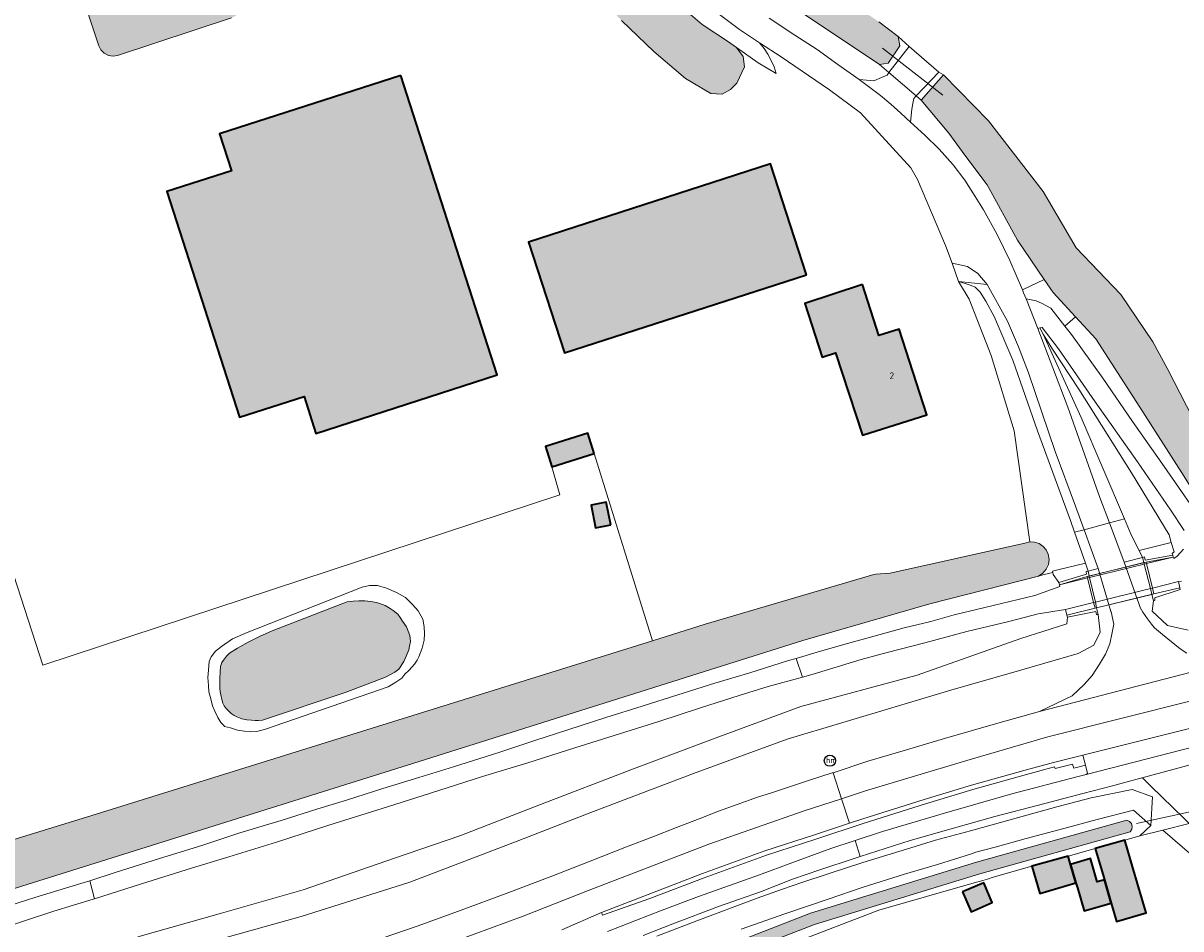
# Model space of a CAD drawing. Header units: metres. Extents: x 46249 to 49371, y 390656 to 391846.
# Tile 26 of 44: x 48601 to 48755, y 391528 to 391649. Entities that reach past the tile are written whole.
import ezdxf
from ezdxf.enums import TextEntityAlignment as Align

# ---------------------------------------------------------------- set-up
doc = ezdxf.new("R2010")
doc.units = ezdxf.units.M
for name, color, linetype, lineweight in [('B-WE-GR-BOUWLAND-G', 80, 'Continuous', 13), ('B-WE-GR-GRAS-G', 60, 'Continuous', 13), ('B-WE-GR-GRAS_KRUIDENRIJK-G', 80, 'Continuous', 18), ('B-WE-IE-MEUBILAIR-S', 7, 'Continuous', 25), ('B-WE-IE-TERREINAFSCHEIDING_KUNSTMATIG_MUUR-G', 90, 'IE-TERREINAFSCHEIDING_KUNSTMATIG-SO', 18), ('B-WE-KW-KUNSTWERK_DUIKER-G', 170, 'Continuous', 18), ('B-WE-OG-BEBOUWING-G', 7, 'Continuous', 35), ('B-WE-OG-BEBOUWING_BASSIN-G', 7, 'Continuous', 18), ('B-WE-OG-BEBOUWING_HUISNUMMER-T18', 10, 'Continuous', 18), ('B-WE-OG-TERREIN_ERF-G', 7, 'Continuous', 18), ('B-WE-OG-TERREIN_OEVER-G', 7, 'Continuous', 18), ('B-WE-OG-WATER_MEER-G', 140, 'Continuous', 18), ('B-WE-OG-WATER_SLOOT-G', 120, 'Continuous', 18), ('B-WE-OG-WEG-G', 7, 'Continuous', 18), ('B-WE-VH-GESLOTENVERHARDING_ASFALT-G', 10, 'Continuous', 18), ('B-WE-VH-HALFVERHARDING_GRASBETONSTEEN-G', 130, 'Continuous', 18), ('B-WE-VH-ONVERHARD-G', 210, 'Continuous', 18), ('B-WE-VH-OPENVERHARDING_BETONSTRAATSTEEN-G', 90, 'Continuous', 18), ('B-WE-VH-OPENVERHARDING_SIERBESTRATING-G', 90, 'Continuous', 18), ('B-WE-VH-OPENVERHARDING_TEGEL-G', 90, 'Continuous', 18)]:
    doc.layers.add(name, color=color, linetype=linetype, lineweight=lineweight)
for name, color, linetype, lineweight, true_color in [('B-WE-OG-BEBOUWING-V', 7, 'Continuous', 18, 0xd46868), ('B-WE-OG-BEBOUWING_BASSIN-V', 7, 'Continuous', 18, 0xd8b364), ('B-WE-OG-WATER_MEER-V', 7, 'Continuous', 18, 0x99cae9), ('B-WE-OG-WATER_SLOOT-V', 7, 'Continuous', 18, 0x99cae9)]:
    doc.layers.add(name, color=color, linetype=linetype, lineweight=lineweight, true_color=true_color)
doc.styles.add('NLCS-ISO', font='NLCS-ISO.ttf')
doc.styles.add('NLCS-ISO-ANNOTATIEF-T18', font='NLCS-ISO.ttf', dxfattribs={"height": 1.8})
doc.linetypes.add('IE-TERREINAFSCHEIDING_KUNSTMATIG-SO', pattern='A,4,[82,NLCS.SHX,S=0.75,R=90,X=0,Y=0],4,-2', length=10)

# ---------------------------------------------------------------- blocks, each defined once
blk = doc.blocks.new('SIE-MEUBILAIR_PAAL_HECTOMETER-SO')
blk.add_circle((0, 0), 0.75)
at = {"style": 'NLCS-ISO'}
blk.add_text('hm', height=0.75, dxfattribs=at).set_placement((0.16, 0.07), align=Align.MIDDLE_CENTER)

msp = doc.modelspace()

# ---------------------------------------------------------------- hatches: boundary and pattern name
at = {"layer": 'B-WE-OG-BEBOUWING-V'}
for points in [[(48650.976, 391641.597), (48626.804, 391633.824), (48628.397, 391628.872), (48619.772, 391626.098), (48629.463, 391596.01), (48638.082, 391598.772), (48639.669, 391593.819), (48663.827, 391601.636)], [(48705.108, 391615.021), (48700.3, 391629.817), (48668.038, 391619.345), (48672.837, 391604.575)], [(48712.58, 391613.688), (48704.891, 391611.188), (48707.214, 391604.028), (48708.995, 391604.605), (48712.567, 391593.587), (48721.172, 391596.339), (48717.467, 391607.768), (48714.781, 391606.897)], [(48676.764, 391591.162), (48675.922, 391593.851), (48670.285, 391592.085), (48671.127, 391589.396)], [(48678.999, 391581.64), (48678.408, 391584.651), (48676.389, 391584.255), (48676.979, 391581.244)], [(48743.615, 391538.471), (48744.76, 391534.58), (48744.851, 391534.27), (48745.753, 391531.182), (48746.47, 391528.73), (48750.42, 391529.869), (48748.7, 391535.74), (48747.567, 391539.589)], [(48741.055, 391533.876), (48740.337, 391536.332), (48740.01, 391537.45), (48735.176, 391536.082), (48736.233, 391532.467)], [(48741.055, 391533.876), (48741.247, 391533.217), (48742.15, 391530.128), (48745.753, 391531.182), (48744.851, 391534.27), (48743.906, 391533.994), (48742.996, 391537.11), (48740.337, 391536.332)], [(48725.935, 391532.676), (48727.077, 391530.026), (48729.897, 391531.241), (48728.756, 391533.892)]]:
    msp.add_hatch(color=256, dxfattribs=at).paths.add_polyline_path(points)
at = {"layer": 'B-WE-OG-BEBOUWING_BASSIN-V'}
msp.add_hatch(color=256, dxfattribs=at).paths.add_polyline_path([(48624.375, 391667.929), (48624.089, 391668.485), (48623.645, 391668.926), (48623.087, 391669.208), (48622.469, 391669.304), (48621.851, 391669.204), (48606.656, 391664.204), (48606.1, 391663.918), (48605.659, 391663.474), (48605.377, 391662.915), (48605.281, 391662.297), (48605.381, 391661.679), (48610.686, 391645.557), (48610.972, 391645.001), (48611.416, 391644.56), (48611.975, 391644.278), (48612.593, 391644.182), (48613.211, 391644.282), (48628.406, 391649.282), (48628.962, 391649.568), (48629.403, 391650.012), (48629.685, 391650.571), (48629.78, 391651.189), (48629.68, 391651.807)])
at = {"layer": 'B-WE-OG-WATER_MEER-V'}
msp.add_hatch(color=256, dxfattribs=at).paths.add_polyline_path([(48632.023, 391555.512), (48632.552, 391555.578), (48643.698, 391559.315), (48648.956, 391561.3), (48650.213, 391561.961), (48650.742, 391562.391), (48651.371, 391563.416), (48651.734, 391564.21), (48652.065, 391564.971), (48652.164, 391565.434), (48652.264, 391566.062), (48652.197, 391566.856), (48651.734, 391568.014), (48651.205, 391568.807), (48650.908, 391569.27), (48650.577, 391569.7), (48649.948, 391570.196), (48649.585, 391570.494), (48648.89, 391570.891), (48648.526, 391571.023), (48647.733, 391571.288), (48647.005, 391571.42), (48646.211, 391571.519), (48645.384, 391571.519), (48644.624, 391571.453), (48643.83, 391571.354), (48643.102, 391571.122), (48633.809, 391567.484), (48632.155, 391566.724), (48630.634, 391565.996), (48629.212, 391565.202), (48628.12, 391564.508), (48627.723, 391564.111), (48627.327, 391563.582), (48627.095, 391563.284), (48626.93, 391562.755), (48626.897, 391561.961), (48626.83, 391561.167), (48626.83, 391560.506), (48626.83, 391559.845), (48626.897, 391559.348), (48626.963, 391558.952), (48627.128, 391558.323), (48627.227, 391557.86), (48627.426, 391557.496), (48627.69, 391557.133), (48627.922, 391556.901), (48628.352, 391556.471), (48628.749, 391556.206), (48629.112, 391556.008), (48629.774, 391555.777), (48630.468, 391555.611), (48631.064, 391555.578), (48631.56, 391555.512)])
at = {"layer": 'B-WE-OG-WATER_SLOOT-V'}
for points in [[(48665.967, 391684.874), (48665.485, 391686.755), (48663.011, 391693.285), (48660.298, 391700.426), (48659.047, 391701.02), (48657.3, 391700.625), (48655.811, 391699.815), (48655.517, 391698.243), (48655.902, 391696.337), (48657.362, 391691.561), (48660.298, 391684.295), (48660.503, 391683.713), (48661.053, 391682.154), (48665.354, 391671.587), (48666.229, 391669.151), (48667.721, 391666.36), (48669.152, 391664.088), (48670.687, 391661.249), (48672.222, 391658.409), (48675.974, 391653.753), (48680.444, 391648.918), (48684.728, 391644.778), (48688.969, 391641.202), (48692.36, 391639.213), (48693.861, 391639.084), (48694.964, 391639.731), (48695.801, 391640.568), (48696.828, 391642.736), (48696.676, 391644.144), (48695.766, 391645.35), (48694.725, 391646.09), (48691.185, 391648.409), (48688.075, 391651.068), (48684.676, 391653.987), (48681.93, 391656.624), (48679.388, 391659.644), (48677.253, 391662.61), (48675.255, 391665.583), (48672.682, 391668.833), (48670.519, 391672.621), (48669.023, 391675.407)], [(48681.768, 391672.229), (48684.906, 391667.494), (48687.151, 391664.745), (48689.532, 391662.112), (48692.042, 391659.603), (48694.677, 391657.225), (48697.428, 391654.982), (48702.524, 391651.292), (48714.834, 391643.072), (48716.02, 391643.225), (48717.543, 391645.55), (48717.326, 391646.791), (48714.767, 391648.776), (48705.762, 391654.819), (48699.723, 391659.373), (48696.729, 391661.798), (48693.91, 391664.424), (48691.279, 391667.239), (48688.85, 391670.23), (48686.633, 391673.381), (48685.299, 391675.426), (48685.243, 391675.437), (48683.857, 391675.719), (48681.818, 391674.6), (48681.598, 391673.407)], [(48726.251, 391630.988), (48729.195, 391627.023), (48733.277, 391619.639), (48736.835, 391614.364), (48738.003, 391612.632), (48740.991, 391609.395), (48743.695, 391606.467), (48749.583, 391597.333), (48755.201, 391588.558), (48757.912, 391584.288), (48758.156, 391583.904), (48761.954, 391585.95), (48757.442, 391594.322), (48753.339, 391602.363), (48751.322, 391606.058), (48747.03, 391612.384), (48741.073, 391618.602), (48736.708, 391626.136), (48729.388, 391635.56), (48723.399, 391641.671), (48720.404, 391638.311), (48724.083, 391633.908)], [(48497.401, 391521.653), (48497.562, 391515.238), (48500.842, 391515.32), (48507.044, 391515.913), (48517.136, 391516.004), (48527.647, 391516.769), (48533.522, 391517.229), (48541.363, 391518.045), (48551.699, 391520.239), (48566.328, 391523.328), (48586.63, 391529.108), (48653.446, 391550.044), (48704.616, 391566.224), (48721.562, 391571.122), (48736.061, 391574.809), (48736.644, 391575.182), (48737.096, 391575.707), (48737.378, 391576.34), (48737.467, 391577.026), (48737.356, 391577.71), (48737.084, 391578.287), (48736.669, 391578.772), (48736.141, 391579.129), (48735.537, 391579.335), (48734.9, 391579.373), (48734.241, 391579.194), (48716.265, 391575.172), (48714.346, 391575.068), (48714.091, 391574.993), (48691.612, 391568.377), (48684.578, 391566.182), (48609.061, 391542.615), (48595.253, 391538.406), (48581.654, 391534.44), (48561.616, 391529.168), (48541.726, 391525.553), (48527.281, 391523.668), (48511.328, 391522.469)], [(48670.278, 391516.041), (48670.457, 391515.583), (48671.494, 391514.9), (48706.183, 391528.298), (48728.237, 391535.068), (48748.303, 391540.695), (48748.502, 391541.025), (48748.554, 391541.407), (48748.45, 391541.779), (48748.206, 391542.078), (48747.864, 391542.256), (48727.779, 391536.624), (48705.657, 391529.832)]]:
    msp.add_hatch(color=256, dxfattribs=at).paths.add_polyline_path(points)

# ---------------------------------------------------------------- linework, layer by layer
at = {"layer": 'B-WE-GR-BOUWLAND-G', "ltscale": 0.2, "flags": 128}
msp.add_lwpolyline([(48714.767, 391648.776), (48717.326, 391646.791), (48718.817, 391645.448), (48722.766, 391642.062), (48723.399, 391641.671), (48729.388, 391635.56), (48736.708, 391626.136), (48741.073, 391618.602), (48747.03, 391612.384), (48751.322, 391606.058), (48753.339, 391602.363), (48757.442, 391594.322), (48761.954, 391585.95), (48762.203, 391585.488), (48765.837, 391586.523), (48775.354, 391589.116), (48785.889, 391592.001), (48794.241, 391594.275), (48803.502, 391596.871), (48812.567, 391599.43), (48821.049, 391601.829), (48834.003, 391605.421), (48845.456, 391608.58), (48854.833, 391611.131)], dxfattribs=at)
at = {"layer": 'B-WE-GR-GRAS-G', "ltscale": 0.2, "flags": 128}
msp.add_lwpolyline([(48562.922, 391529.512), (48581.654, 391534.44), (48595.253, 391538.406), (48609.061, 391542.615), (48684.578, 391566.182), (48676.764, 391591.162), (48671.127, 391589.396), (48672.208, 391585.645), (48603.252, 391562.921), (48573.107, 391655.913), (48646.195, 391678.814), (48660.503, 391683.713), (48660.298, 391684.295), (48657.362, 391691.561), (48655.902, 391696.337), (48655.517, 391698.243), (48651.829, 391709.241), (48651.143, 391710.897), (48648.434, 391717.598), (48645.39, 391726.697)], dxfattribs=at)
for points in [[(48678.999, 391581.64), (48676.979, 391581.244), (48676.389, 391584.255), (48678.408, 391584.651), (48678.999, 391581.64)], [(48630.138, 391554.09), (48629.212, 391554.255), (48628.253, 391554.553), (48627.481, 391554.721), (48627.371, 391554.862), (48626.974, 391555.258), (48626.577, 391555.92), (48626.18, 391556.78), (48625.849, 391557.507), (48625.651, 391558.433), (48625.386, 391559.359), (48625.32, 391560.219), (48625.254, 391561.278), (48625.32, 391562.27), (48625.402, 391563.409), (48625.673, 391564.012), (48626.268, 391564.772), (48627.062, 391565.401), (48628.55, 391566.426), (48630.502, 391567.286), (48645.814, 391573.305), (48646.807, 391573.537), (48647.865, 391573.537), (48649.089, 391573.173), (48650.411, 391572.611), (48651.635, 391571.949), (48652.528, 391571.023), (48653.289, 391570.163), (48653.917, 391569.039), (48654.116, 391568.047), (48654.149, 391567.087), (48654.083, 391566.261), (48653.818, 391565.202), (48653.388, 391564.045), (48653.19, 391563.582), (48652.826, 391563.053), (48652.098, 391562.259), (48651.536, 391561.697), (48651.139, 391561.167), (48650.213, 391560.539), (48649.287, 391560.043), (48632.916, 391554.387), (48631.791, 391554.057), (48630.965, 391554.024), (48630.138, 391554.09)]]:
    msp.add_lwpolyline(points, close=True, dxfattribs=at)
at = {"layer": 'B-WE-GR-GRAS_KRUIDENRIJK-G', "ltscale": 0.2, "flags": 128}
for points in [[(48688.075, 391651.068), (48691.185, 391648.409), (48694.725, 391646.09), (48695.766, 391645.35), (48698.662, 391643.292), (48701.08, 391641.863), (48700.79, 391642.755), (48700.419, 391643.615), (48699.968, 391644.438), (48699.443, 391645.215), (48698.848, 391645.939), (48696.188, 391647.736), (48693.132, 391650.012)], [(48700.15, 391649.235), (48703.557, 391646.984), (48706.544, 391645.077), (48709.297, 391643.062), (48712.142, 391641.072), (48714.103, 391640.901), (48715.137, 391641.334), (48715.854, 391641.635), (48716.118, 391641.975), (48714.834, 391643.072), (48702.524, 391651.292)], [(48755.511, 391580.877), (48753.669, 391583.638), (48749.26, 391590.044), (48743.632, 391598.054), (48738.739, 391605.133), (48736.574, 391607.986), (48736.574, 391607.986), (48736.238, 391607.906), (48736.69, 391607.092), (48737.855, 391605.222), (48741.431, 391599.73), (48744.466, 391594.952), (48748.463, 391588.572), (48753.478, 391580.293), (48753.784, 391579.269), (48754.155, 391578.027), (48753.887, 391577.825), (48753.969, 391577.581), (48754.049, 391577.346), (48754.114, 391577.154), (48754.571, 391577.443), (48754.99, 391577.929), (48755.41, 391578.415)], [(48756.052, 391567.589), (48753.286, 391568.192), (48751.246, 391570.102), (48751.393, 391571.503), (48751.393, 391571.503), (48751.184, 391572.346), (48750.988, 391573.134), (48750.177, 391576.398), (48750.128, 391576.595), (48749.955, 391577.293), (48747.5, 391576.679), (48749.475, 391571.025), (48749.62, 391570.612), (48749.995, 391569.969), (48750.613, 391569.118), (48751.154, 391568.404), (48751.551, 391567.918), (48752.591, 391566.993), (48754.987, 391565.099), (48755.863, 391564.499)], [(48597.695, 391530.513), (48602.18, 391531.911), (48608.313, 391533.77), (48609.496, 391534.149), (48612.887, 391535.236), (48618.667, 391537.079), (48624.554, 391538.892), (48629.503, 391540.53), (48635.014, 391542.171), (48639.925, 391543.751), (48643.737, 391544.921), (48648.607, 391546.442), (48653.378, 391547.944), (48658.011, 391549.37), (48664.086, 391551.269), (48668.888, 391552.879), (48673.265, 391554.308), (48678.322, 391555.915), (48683.193, 391557.436), (48687.964, 391558.938), (48692.874, 391560.518), (48697.565, 391561.903), (48702.722, 391563.528), (48703.743, 391563.828), (48706.543, 391564.65), (48710.079, 391565.667), (48714.157, 391566.786), (48718.135, 391567.885), (48721.698, 391568.755), (48724.799, 391569.64), (48728.904, 391570.611), (48735.595, 391572.217), (48738.896, 391573.394), (48738.853, 391573.625), (48738.853, 391573.625), (48738.795, 391573.935), (48738.032, 391575.014), (48737.962, 391575.292), (48736.664, 391574.962), (48736.061, 391574.809), (48721.562, 391571.122), (48704.616, 391566.224), (48653.446, 391550.044), (48586.63, 391529.108)], [(48647.1, 391525.982), (48653.167, 391528.099), (48658.704, 391530.096), (48665.421, 391532.591), (48671.136, 391534.754), (48676.02, 391536.667), (48681.077, 391538.69), (48684.612, 391540.01), (48687.777, 391541.246), (48690.795, 391542.423), (48693.383, 391543.418), (48695.852, 391544.328), (48698.558, 391545.287), (48700.463, 391545.901), (48702.828, 391546.686), (48705.394, 391547.53), (48708.557, 391548.533), (48708.67, 391548.57), (48713.297, 391550.091), (48718.014, 391551.49), (48723.525, 391553.118), (48730.623, 391555.159), (48736.214, 391556.714), (48740.54, 391558.835), (48742.145, 391560.357), (48743.203, 391561.522), (48744.197, 391563.032), (48745.012, 391564.406), (48745.572, 391565.783), (48745.906, 391567.271), (48746.108, 391568.378), (48745.746, 391570.042), (48745.732, 391570.093), (48744.01, 391575.808), (48744.01, 391575.808), (48742.691, 391575.478), (48742.845, 391574.81), (48742.89, 391574.614), (48743.65, 391571.317), (48743.824, 391570.564), (48744.03, 391569.669), (48744.314, 391567.33), (48743.464, 391565.593), (48741.374, 391564.489), (48732.466, 391561.909), (48724.814, 391559.715), (48702.532, 391553.056), (48690.018, 391548.478), (48676.344, 391543.276), (48666.496, 391539.45), (48652.209, 391533.98), (48637.706, 391529.386), (48616.024, 391523.35)], [(48755.137, 391574.138), (48754.742, 391574.064), (48754.923, 391573.251), (48754.974, 391573.022), (48751.575, 391571.894), (48751.59, 391571.54), (48751.393, 391571.503), (48751.246, 391570.102), (48753.286, 391568.192), (48756.052, 391567.589)], [(48615.911, 391526.688), (48627.059, 391529.841), (48637.961, 391532.947), (48650.136, 391537.156), (48658.862, 391540.161), (48669.62, 391544.311), (48681.663, 391548.954), (48693.397, 391553.335), (48704.371, 391557.422), (48719.871, 391561.592), (48733.708, 391566.467), (48739.823, 391568.426), (48739.913, 391569.308), (48739.913, 391569.308), (48739.844, 391569.6), (48739.671, 391570.331), (48736.004, 391569.748), (48732.105, 391568.764), (48726.49, 391567.41), (48720.902, 391565.908), (48715.887, 391564.614), (48712.393, 391563.656), (48706.022, 391561.702), (48704.558, 391561.305), (48700, 391560.067), (48696.138, 391558.887), (48690.99, 391557.213), (48685.409, 391555.406), (48679.432, 391553.526), (48674.226, 391551.891), (48667.914, 391549.897), (48661.879, 391548.056), (48654.943, 391545.844), (48649.214, 391544.01), (48641.401, 391541.582), (48634.425, 391539.312), (48628.055, 391537.358), (48623.086, 391535.818), (48616.38, 391533.75), (48610.14, 391531.748), (48609.928, 391531.68), (48604.713, 391530.094), (48596.829, 391527.5)], [(48616.024, 391523.35), (48637.706, 391529.386), (48652.209, 391533.98), (48666.496, 391539.45), (48676.344, 391543.276), (48690.018, 391548.478), (48702.532, 391553.056), (48724.814, 391559.715), (48732.466, 391561.909), (48741.374, 391564.489), (48743.464, 391565.593), (48744.314, 391567.33), (48744.03, 391569.669), (48743.823, 391569.682), (48743.701, 391570.066), (48739.913, 391569.308), (48739.823, 391568.426), (48733.708, 391566.467), (48719.871, 391561.592), (48704.371, 391557.422), (48693.397, 391553.335), (48681.663, 391548.954), (48669.62, 391544.311), (48658.862, 391540.161), (48650.136, 391537.156), (48637.961, 391532.947), (48627.059, 391529.841), (48615.911, 391526.688)], [(48678.555, 391527.379), (48685.875, 391530.221), (48690.709, 391532.054), (48694.824, 391533.515), (48698.852, 391534.944), (48703.17, 391536.55), (48708.381, 391538.452), (48711.594, 391539.513), (48715.244, 391540.719), (48723.51, 391543.18), (48732.504, 391545.744), (48741.367, 391548.081), (48742.414, 391548.329), (48742.414, 391548.329), (48742.581, 391548.445), (48742.325, 391549.594), (48740.768, 391549.194), (48740.607, 391549.728), (48738.272, 391549.145), (48738.216, 391549.337), (48734.468, 391548.326), (48727.316, 391546.306), (48721.011, 391544.41), (48712.818, 391541.825), (48706.351, 391539.71), (48699.764, 391537.574), (48691.449, 391534.562), (48684.209, 391531.771), (48677.901, 391529.547), (48677.772, 391529.934), (48672.477, 391527.604)], [(48755.497, 391542.436), (48751.034, 391546.792), (48749.963, 391547.85), (48749.852, 391547.875), (48749.707, 391547.859), (48749.491, 391547.804), (48749.218, 391547.706), (48748.198, 391547.444), (48746.124, 391546.842), (48741.98, 391545.776), (48736.07, 391544.241), (48730.254, 391542.745), (48724.74, 391541.172), (48718.937, 391539.529), (48712.286, 391537.37), (48711.468, 391537.105), (48706.909, 391535.59), (48703.266, 391534.357), (48698.987, 391532.688), (48693.364, 391530.722), (48687.277, 391528.39), (48683.313, 391526.843)], [(48696.4, 391527.678), (48702.241, 391529.736), (48708.14, 391531.755), (48712.557, 391533.242), (48718.197, 391535.009), (48722.593, 391536.339), (48727.127, 391537.746), (48727.7, 391537.956), (48730.277, 391538.64), (48734.403, 391539.768), (48738.777, 391540.942), (48743.881, 391542.303), (48748.747, 391543.569), (48751.07, 391541.508), (48751.27, 391545.364), (48751.27, 391545.364), (48748.539, 391546.33), (48743.083, 391545.208), (48738.513, 391543.998), (48727.011, 391540.83), (48722.329, 391539.583), (48719.022, 391538.523), (48712.65, 391536.569), (48708.159, 391535.141), (48704.47, 391533.92), (48701.931, 391533.038), (48698.531, 391531.843), (48690.473, 391528.81), (48685.144, 391526.745)], [(48685.144, 391526.745), (48690.473, 391528.81), (48698.531, 391531.843), (48701.931, 391533.038), (48704.47, 391533.92), (48708.159, 391535.141), (48712.65, 391536.569), (48719.022, 391538.523), (48722.329, 391539.583), (48727.011, 391540.83), (48738.513, 391543.998), (48743.083, 391545.208), (48748.539, 391546.33), (48751.27, 391545.364), (48751.27, 391545.364), (48751.07, 391541.508), (48749.587, 391540.161), (48752.649, 391540.913), (48756.165, 391541.777)]]:
    msp.add_lwpolyline(points, dxfattribs=at)
for points in [[(48729.195, 391627.023), (48726.251, 391630.988), (48724.083, 391633.908), (48720.404, 391638.311), (48719.753, 391638.868), (48719.443, 391638.539), (48719.301, 391637.848), (48719.149, 391637.109), (48719.008, 391635.368), (48720.88, 391633.617), (48722.822, 391631.772), (48724.658, 391629.674), (48726.241, 391627.652), (48727.615, 391625.444), (48728.727, 391623.678), (48730.57, 391620.395), (48732.234, 391616.925), (48733.917, 391612.983), (48736.835, 391614.364), (48733.277, 391619.639), (48729.195, 391627.023)], [(48732.653, 391603.624), (48730.153, 391609.421), (48729.043, 391611.476), (48728.265, 391612.707), (48727.603, 391613.338), (48726.86, 391613.666), (48725.411, 391614.099), (48726.823, 391611.755), (48729.75, 391604.222), (48732.82, 391594.186), (48734.9, 391579.373), (48735.537, 391579.335), (48736.141, 391579.129), (48736.669, 391578.772), (48737.084, 391578.287), (48737.356, 391577.71), (48737.467, 391577.026), (48737.378, 391576.34), (48737.096, 391575.707), (48736.644, 391575.182), (48736.061, 391574.809), (48736.664, 391574.962), (48737.962, 391575.292), (48737.924, 391575.444), (48738.834, 391575.678), (48742.327, 391576.517), (48740.882, 391580.646), (48740.329, 391582.225), (48735.913, 391594.196), (48732.653, 391603.624)], [(48734.711, 391601.923), (48733.41, 391605.387), (48731.94, 391608.815), (48729.196, 391613.719), (48725.411, 391614.099), (48726.86, 391613.666), (48727.603, 391613.338), (48728.265, 391612.707), (48729.043, 391611.476), (48730.153, 391609.421), (48732.653, 391603.624), (48735.913, 391594.196), (48740.329, 391582.225), (48740.882, 391580.646), (48742.136, 391580.984), (48741.002, 391584.115), (48738.272, 391591.43), (48734.711, 391601.923)], [(48736.835, 391614.364), (48733.917, 391612.983), (48734.077, 391612.609), (48734.405, 391611.791), (48734.423, 391611.798), (48735.756, 391611.55), (48736.479, 391611.227), (48737.73, 391610.544), (48739.593, 391608.164), (48740.991, 391609.395), (48738.003, 391612.632), (48736.835, 391614.364)], [(48740.991, 391609.395), (48739.593, 391608.164), (48740.476, 391607.036), (48744.628, 391601.193), (48748.613, 391595.422), (48752.842, 391589.441), (48756.663, 391583.915), (48757.912, 391584.288), (48755.201, 391588.558), (48749.583, 391597.333), (48743.695, 391606.467), (48740.991, 391609.395)], [(48741.775, 391595.976), (48736.69, 391607.092), (48736.238, 391607.906), (48735.984, 391607.846), (48739.971, 391597.346), (48744.247, 391585.307), (48745.532, 391581.9), (48747.521, 391582.437), (48741.775, 391595.976)], [(48744.466, 391594.952), (48741.431, 391599.73), (48737.855, 391605.222), (48736.69, 391607.092), (48741.775, 391595.976), (48747.521, 391582.437), (48748.421, 391580.316), (48749.477, 391578.234), (48753.784, 391579.269), (48753.478, 391580.293), (48748.463, 391588.572), (48744.466, 391594.952)], [(48748.421, 391580.316), (48747.521, 391582.437), (48745.532, 391581.9), (48747.5, 391576.679), (48749.955, 391577.293), (48749.477, 391578.234), (48748.421, 391580.316)], [(48742.136, 391580.984), (48740.882, 391580.646), (48742.327, 391576.517), (48742.691, 391575.478), (48744.01, 391575.808), (48742.136, 391580.984)], [(48754.155, 391578.027), (48753.784, 391579.269), (48749.477, 391578.234), (48749.955, 391577.293), (48750.192, 391577.389), (48750.275, 391576.946), (48753.969, 391577.581), (48753.887, 391577.825), (48754.155, 391578.027)], [(48742.327, 391576.517), (48738.834, 391575.678), (48737.924, 391575.444), (48737.962, 391575.292), (48738.032, 391575.014), (48738.795, 391573.935), (48742.459, 391575.078), (48742.445, 391575.432), (48742.691, 391575.478), (48742.327, 391576.517)]]:
    msp.add_lwpolyline(points, close=True, dxfattribs=at)
at = {"layer": 'B-WE-IE-TERREINAFSCHEIDING_KUNSTMATIG_MUUR-G', "ltscale": 0.2, "flags": 128}
for points in [[(48754.974, 391573.022), (48754.923, 391573.251), (48751.468, 391572.415), (48751.275, 391573.205), (48750.477, 391576.472), (48750.429, 391576.669), (48754.049, 391577.346), (48753.969, 391577.581), (48750.275, 391576.946), (48750.192, 391577.389), (48749.955, 391577.293), (48750.128, 391576.595), (48750.177, 391576.398), (48750.988, 391573.134), (48751.184, 391572.346), (48751.393, 391571.503), (48751.59, 391571.54), (48751.575, 391571.894), (48754.974, 391573.022)], [(48743.824, 391570.564), (48743.65, 391571.317), (48742.89, 391574.614), (48742.845, 391574.81), (48742.691, 391575.478), (48742.445, 391575.432), (48742.459, 391575.078), (48738.795, 391573.935), (48738.853, 391573.625), (48742.573, 391574.743), (48742.621, 391574.548), (48743.423, 391571.26), (48743.606, 391570.511), (48739.844, 391569.6), (48739.913, 391569.308), (48743.701, 391570.066), (48743.823, 391569.682), (48744.03, 391569.669), (48743.824, 391570.564)]]:
    msp.add_lwpolyline(points, close=True, dxfattribs=at)
at = {"layer": 'B-WE-KW-KUNSTWERK_DUIKER-G', "ltscale": 0.2, "flags": 128}
for points in [[(48723.28, 391638.98), (48715.24, 391645.24)], [(48749.156, 391541.795), (48773.417, 391547.096)]]:
    msp.add_lwpolyline(points, dxfattribs=at)
at = {"layer": 'B-WE-OG-BEBOUWING-G', "ltscale": 0.2, "flags": 128}
for points in [[(48650.976, 391641.597), (48626.804, 391633.824), (48628.397, 391628.872), (48619.772, 391626.098), (48629.463, 391596.01), (48638.082, 391598.772), (48639.669, 391593.819), (48663.827, 391601.636), (48650.976, 391641.597)], [(48705.108, 391615.021), (48700.3, 391629.817), (48668.038, 391619.345), (48672.837, 391604.575), (48705.108, 391615.021)], [(48712.58, 391613.688), (48704.891, 391611.188), (48707.214, 391604.028), (48708.995, 391604.605), (48712.567, 391593.587), (48721.172, 391596.339), (48717.467, 391607.768), (48714.781, 391606.897), (48712.58, 391613.688)], [(48676.764, 391591.162), (48675.922, 391593.851), (48670.285, 391592.085), (48671.127, 391589.396), (48676.764, 391591.162)], [(48678.999, 391581.64), (48678.408, 391584.651), (48676.389, 391584.255), (48676.979, 391581.244), (48678.999, 391581.64)], [(48743.615, 391538.471), (48744.76, 391534.58), (48744.851, 391534.27), (48745.753, 391531.182), (48746.47, 391528.73), (48750.42, 391529.869), (48748.7, 391535.74), (48747.567, 391539.589), (48743.615, 391538.471)], [(48741.055, 391533.876), (48740.337, 391536.332), (48740.01, 391537.45), (48735.176, 391536.082), (48736.233, 391532.467), (48741.055, 391533.876)], [(48741.055, 391533.876), (48741.247, 391533.217), (48742.15, 391530.128), (48745.753, 391531.182), (48744.851, 391534.27), (48743.906, 391533.994), (48742.996, 391537.11), (48740.337, 391536.332), (48741.055, 391533.876)], [(48725.935, 391532.676), (48727.077, 391530.026), (48729.897, 391531.241), (48728.756, 391533.892), (48725.935, 391532.676)]]:
    msp.add_lwpolyline(points, close=True, dxfattribs=at)
at = {"layer": 'B-WE-OG-BEBOUWING_BASSIN-G', "ltscale": 0.2, "flags": 128}
msp.add_lwpolyline([(48605.381, 391661.679), (48610.686, 391645.557), (48610.972, 391645.001), (48611.416, 391644.56), (48611.975, 391644.278), (48612.593, 391644.182), (48613.211, 391644.282), (48628.406, 391649.282)], dxfattribs=at)
at = {"layer": 'B-WE-OG-TERREIN_ERF-G', "ltscale": 0.2, "flags": 128}
for points in [[(48628.406, 391649.282), (48613.211, 391644.282), (48612.593, 391644.182), (48611.975, 391644.278), (48611.416, 391644.56), (48610.972, 391645.001), (48610.686, 391645.557), (48605.381, 391661.679)], [(48573.107, 391655.913), (48603.252, 391562.921), (48672.208, 391585.645), (48671.127, 391589.396), (48670.285, 391592.085), (48675.922, 391593.851), (48676.764, 391591.162), (48684.578, 391566.182), (48691.612, 391568.377), (48714.091, 391574.993), (48714.346, 391575.068), (48716.265, 391575.172), (48734.241, 391579.194), (48734.9, 391579.373), (48732.82, 391594.186), (48729.75, 391604.222), (48726.823, 391611.755), (48725.411, 391614.099), (48724.555, 391616.553), (48724.555, 391616.553), (48723.661, 391618.912), (48719.933, 391627.738), (48719.02, 391629.26), (48712.324, 391636.602), (48708.177, 391639.665), (48701.731, 391644.084), (48698.848, 391645.939), (48699.443, 391645.215), (48699.968, 391644.438), (48700.419, 391643.615), (48700.79, 391642.755), (48701.08, 391641.863), (48698.662, 391643.292), (48695.766, 391645.35), (48696.676, 391644.144), (48696.828, 391642.736), (48695.801, 391640.568), (48694.964, 391639.731), (48693.861, 391639.084), (48692.36, 391639.213), (48688.969, 391641.202), (48684.728, 391644.778), (48680.444, 391648.918)], [(48768.59, 391527.21), (48755.25, 391538.67), (48752.649, 391540.913), (48749.587, 391540.161), (48747.567, 391539.589), (48748.7, 391535.74), (48750.42, 391529.869), (48746.47, 391528.73), (48745.753, 391531.182), (48742.15, 391530.128), (48741.247, 391533.217), (48741.055, 391533.876), (48736.233, 391532.467), (48735.176, 391536.082), (48730.007, 391534.619), (48729.252, 391534.373), (48728.62, 391534.167), (48727.489, 391533.894), (48714.75, 391530.241), (48688.468, 391520.137)]]:
    msp.add_lwpolyline(points, dxfattribs=at)
for points in [[(48638.082, 391598.772), (48629.463, 391596.01), (48619.772, 391626.098), (48628.397, 391628.872), (48626.804, 391633.824), (48650.976, 391641.597), (48663.827, 391601.636), (48639.669, 391593.819), (48638.082, 391598.772)], [(48700.3, 391629.817), (48705.108, 391615.021), (48672.837, 391604.575), (48668.038, 391619.345), (48700.3, 391629.817)], [(48712.58, 391613.688), (48714.781, 391606.897), (48717.467, 391607.768), (48721.172, 391596.339), (48712.567, 391593.587), (48708.995, 391604.605), (48707.214, 391604.028), (48704.891, 391611.188), (48712.58, 391613.688)], [(48752.649, 391540.913), (48755.25, 391538.67), (48768.59, 391527.21), (48779.049, 391514.931), (48779.254, 391514.734), (48779.26, 391514.749), (48779.387, 391515.256), (48779.489, 391516.279), (48779.444, 391516.971), (48779.208, 391517.946), (48778.774, 391518.826), (48778.449, 391519.246), (48775.789, 391521.939), (48769.747, 391528.24), (48758.298, 391539.675), (48756.165, 391541.777), (48752.649, 391540.913)], [(48743.615, 391538.471), (48740.01, 391537.45), (48740.337, 391536.332), (48742.996, 391537.11), (48743.906, 391533.994), (48744.851, 391534.27), (48744.76, 391534.58), (48743.615, 391538.471)], [(48727.077, 391530.026), (48725.935, 391532.676), (48728.756, 391533.892), (48729.897, 391531.241), (48727.077, 391530.026)]]:
    msp.add_lwpolyline(points, close=True, dxfattribs=at)
at = {"layer": 'B-WE-OG-TERREIN_OEVER-G', "ltscale": 0.2, "flags": 128}
for points in [[(48651.635, 391571.949), (48650.411, 391572.611), (48649.089, 391573.173), (48647.865, 391573.537), (48646.807, 391573.537), (48645.814, 391573.305), (48630.502, 391567.286), (48628.55, 391566.426), (48627.062, 391565.401), (48626.268, 391564.772), (48625.673, 391564.012), (48625.402, 391563.409), (48625.32, 391562.27), (48625.254, 391561.278), (48625.32, 391560.219), (48625.386, 391559.359), (48625.651, 391558.433), (48625.849, 391557.507), (48626.18, 391556.78), (48626.577, 391555.92), (48626.974, 391555.258), (48627.371, 391554.862), (48627.481, 391554.721), (48628.253, 391554.553), (48629.212, 391554.255), (48630.138, 391554.09), (48630.965, 391554.024), (48631.791, 391554.057), (48632.916, 391554.387), (48649.287, 391560.043), (48650.213, 391560.539), (48651.139, 391561.167), (48651.536, 391561.697), (48652.098, 391562.259), (48652.826, 391563.053), (48653.19, 391563.582), (48653.388, 391564.045), (48653.818, 391565.202), (48654.083, 391566.261), (48654.149, 391567.087), (48654.116, 391568.047), (48653.917, 391569.039), (48653.289, 391570.163), (48652.528, 391571.023), (48651.635, 391571.949)], [(48631.064, 391555.578), (48630.468, 391555.611), (48629.774, 391555.777), (48629.112, 391556.008), (48628.749, 391556.206), (48628.352, 391556.471), (48627.922, 391556.901), (48627.69, 391557.133), (48627.426, 391557.496), (48627.227, 391557.86), (48627.128, 391558.323), (48626.963, 391558.952), (48626.897, 391559.348), (48626.83, 391559.845), (48626.83, 391560.506), (48626.83, 391561.167), (48626.897, 391561.961), (48626.93, 391562.755), (48627.095, 391563.284), (48627.327, 391563.582), (48627.723, 391564.111), (48628.12, 391564.508), (48629.212, 391565.202), (48630.634, 391565.996), (48632.155, 391566.724), (48633.809, 391567.484), (48643.102, 391571.122), (48643.83, 391571.354), (48644.624, 391571.453), (48645.384, 391571.519), (48646.211, 391571.519), (48647.005, 391571.42), (48647.733, 391571.288), (48648.526, 391571.023), (48648.89, 391570.891), (48649.585, 391570.494), (48649.948, 391570.196), (48650.577, 391569.7), (48650.908, 391569.27), (48651.205, 391568.807), (48651.734, 391568.014), (48652.197, 391566.856), (48652.264, 391566.062), (48652.164, 391565.434), (48652.065, 391564.971), (48651.734, 391564.21), (48651.371, 391563.416), (48650.742, 391562.391), (48650.213, 391561.961), (48648.956, 391561.3), (48643.698, 391559.315), (48632.552, 391555.578), (48632.023, 391555.512), (48631.56, 391555.512), (48631.064, 391555.578)]]:
    msp.add_lwpolyline(points, close=True, dxfattribs=at)
for points in [[(48688.468, 391520.137), (48714.75, 391530.241), (48727.489, 391533.894), (48728.62, 391534.167), (48729.252, 391534.373), (48730.007, 391534.619), (48735.176, 391536.082), (48740.01, 391537.45), (48743.615, 391538.471), (48743.615, 391538.471), (48747.567, 391539.589), (48749.587, 391540.161), (48751.07, 391541.508), (48748.747, 391543.569), (48743.881, 391542.303), (48738.777, 391540.942), (48734.403, 391539.768), (48730.277, 391538.64), (48727.7, 391537.956), (48727.127, 391537.746), (48722.593, 391536.339), (48718.197, 391535.009), (48712.557, 391533.242), (48708.14, 391531.755), (48702.241, 391529.736), (48696.4, 391527.678)], [(48670.278, 391516.041), (48705.657, 391529.832), (48727.779, 391536.624), (48747.864, 391542.256), (48748.206, 391542.078), (48748.45, 391541.779), (48748.554, 391541.407), (48748.502, 391541.025), (48748.303, 391540.695), (48728.237, 391535.068), (48706.183, 391528.298), (48671.494, 391514.9)]]:
    msp.add_lwpolyline(points, dxfattribs=at)
at = {"layer": 'B-WE-OG-WATER_MEER-G', "ltscale": 0.2, "flags": 128}
msp.add_lwpolyline([(48632.023, 391555.512), (48632.552, 391555.578), (48643.698, 391559.315), (48648.956, 391561.3), (48650.213, 391561.961), (48650.742, 391562.391), (48651.371, 391563.416), (48651.734, 391564.21), (48652.065, 391564.971), (48652.164, 391565.434), (48652.264, 391566.062), (48652.197, 391566.856), (48651.734, 391568.014), (48651.205, 391568.807), (48650.908, 391569.27), (48650.577, 391569.7), (48649.948, 391570.196), (48649.585, 391570.494), (48648.89, 391570.891), (48648.526, 391571.023), (48647.733, 391571.288), (48647.005, 391571.42), (48646.211, 391571.519), (48645.384, 391571.519), (48644.624, 391571.453), (48643.83, 391571.354), (48643.102, 391571.122), (48633.809, 391567.484), (48632.155, 391566.724), (48630.634, 391565.996), (48629.212, 391565.202), (48628.12, 391564.508), (48627.723, 391564.111), (48627.327, 391563.582), (48627.095, 391563.284), (48626.93, 391562.755), (48626.897, 391561.961), (48626.83, 391561.167), (48626.83, 391560.506), (48626.83, 391559.845), (48626.897, 391559.348), (48626.963, 391558.952), (48627.128, 391558.323), (48627.227, 391557.86), (48627.426, 391557.496), (48627.69, 391557.133), (48627.922, 391556.901), (48628.352, 391556.471), (48628.749, 391556.206), (48629.112, 391556.008), (48629.774, 391555.777), (48630.468, 391555.611), (48631.064, 391555.578), (48631.56, 391555.512), (48632.023, 391555.512)], close=True, dxfattribs=at)
at = {"layer": 'B-WE-OG-WATER_SLOOT-G', "ltscale": 0.2, "flags": 128}
for points in [[(48680.444, 391648.918), (48684.728, 391644.778), (48688.969, 391641.202), (48692.36, 391639.213), (48693.861, 391639.084), (48694.964, 391639.731), (48695.801, 391640.568), (48696.828, 391642.736), (48696.676, 391644.144), (48695.766, 391645.35), (48694.725, 391646.09), (48691.185, 391648.409), (48688.075, 391651.068)], [(48702.524, 391651.292), (48714.834, 391643.072), (48716.02, 391643.225), (48717.543, 391645.55), (48717.326, 391646.791), (48714.767, 391648.776)], [(48586.63, 391529.108), (48653.446, 391550.044), (48704.616, 391566.224), (48721.562, 391571.122), (48736.061, 391574.809), (48736.644, 391575.182), (48737.096, 391575.707), (48737.378, 391576.34), (48737.467, 391577.026), (48737.356, 391577.71), (48737.084, 391578.287), (48736.669, 391578.772), (48736.141, 391579.129), (48735.537, 391579.335), (48734.9, 391579.373), (48734.241, 391579.194), (48716.265, 391575.172), (48714.346, 391575.068), (48714.091, 391574.993), (48691.612, 391568.377), (48684.578, 391566.182), (48609.061, 391542.615), (48595.253, 391538.406)]]:
    msp.add_lwpolyline(points, dxfattribs=at)
for points in [[(48726.251, 391630.988), (48729.195, 391627.023), (48733.277, 391619.639), (48736.835, 391614.364), (48738.003, 391612.632), (48740.991, 391609.395), (48743.695, 391606.467), (48749.583, 391597.333), (48755.201, 391588.558), (48757.912, 391584.288), (48758.156, 391583.904), (48761.954, 391585.95), (48757.442, 391594.322), (48753.339, 391602.363), (48751.322, 391606.058), (48747.03, 391612.384), (48741.073, 391618.602), (48736.708, 391626.136), (48729.388, 391635.56), (48723.399, 391641.671), (48720.404, 391638.311), (48724.083, 391633.908), (48726.251, 391630.988)], [(48670.278, 391516.041), (48670.457, 391515.583), (48671.494, 391514.9), (48706.183, 391528.298), (48728.237, 391535.068), (48748.303, 391540.695), (48748.502, 391541.025), (48748.554, 391541.407), (48748.45, 391541.779), (48748.206, 391542.078), (48747.864, 391542.256), (48727.779, 391536.624), (48705.657, 391529.832), (48670.278, 391516.041)]]:
    msp.add_lwpolyline(points, close=True, dxfattribs=at)
at = {"layer": 'B-WE-OG-WEG-G', "ltscale": 0.2, "flags": 128}
msp.add_lwpolyline([(48742.573, 391574.743), (48742.621, 391574.548), (48743.423, 391571.26), (48743.606, 391570.511), (48751.468, 391572.415), (48751.275, 391573.205), (48750.477, 391576.472), (48750.429, 391576.669), (48742.573, 391574.743)], close=True, dxfattribs=at)
at = {"layer": 'B-WE-VH-GESLOTENVERHARDING_ASFALT-G', "ltscale": 0.2, "flags": 128}
for points in [[(48693.132, 391650.012), (48696.188, 391647.736), (48698.848, 391645.939), (48701.731, 391644.084), (48708.177, 391639.665), (48712.324, 391636.602), (48719.02, 391629.26), (48719.933, 391627.738), (48723.661, 391618.912), (48724.555, 391616.553), (48726.59, 391616.116), (48727.968, 391615.156), (48729.196, 391613.719), (48731.94, 391608.815), (48733.41, 391605.387), (48734.711, 391601.923), (48738.272, 391591.43), (48741.002, 391584.115), (48742.136, 391580.984), (48745.532, 391581.9), (48744.247, 391585.307), (48739.971, 391597.346), (48735.984, 391607.846), (48734.405, 391611.791), (48734.077, 391612.609), (48733.917, 391612.983), (48732.234, 391616.925), (48730.57, 391620.395), (48728.727, 391623.678), (48727.615, 391625.444), (48726.241, 391627.652), (48724.658, 391629.674), (48722.822, 391631.772), (48720.88, 391633.617), (48719.008, 391635.368), (48717.702, 391636.587), (48716.361, 391637.768), (48714.987, 391638.91), (48713.58, 391640.011), (48712.142, 391641.072), (48709.297, 391643.062), (48706.544, 391645.077), (48703.557, 391646.984), (48700.15, 391649.235)], [(48756.663, 391583.915), (48752.842, 391589.441), (48748.613, 391595.422), (48744.628, 391601.193), (48740.476, 391607.036), (48739.593, 391608.164), (48737.73, 391610.544), (48736.479, 391611.227), (48735.756, 391611.55), (48734.423, 391611.798), (48734.405, 391611.791), (48735.984, 391607.846), (48736.238, 391607.906), (48736.574, 391607.986), (48738.739, 391605.133), (48743.632, 391598.054), (48749.26, 391590.044), (48753.669, 391583.638), (48755.511, 391580.877)], [(48755.863, 391564.499), (48754.987, 391565.099), (48752.591, 391566.993), (48752.591, 391566.993), (48751.551, 391567.918), (48751.154, 391568.404), (48750.613, 391569.118), (48749.995, 391569.969), (48749.62, 391570.612), (48749.475, 391571.025), (48747.5, 391576.679), (48745.532, 391581.9), (48742.136, 391580.984), (48744.01, 391575.808), (48745.732, 391570.093), (48745.746, 391570.042), (48746.108, 391568.378), (48745.906, 391567.271), (48745.572, 391565.783), (48745.012, 391564.406), (48744.197, 391563.032), (48743.203, 391561.522), (48742.145, 391560.357), (48740.54, 391558.835), (48736.214, 391556.714), (48763.439, 391563.827)], [(48755.41, 391578.415), (48754.99, 391577.929), (48754.571, 391577.443), (48754.114, 391577.154), (48754.049, 391577.346), (48750.477, 391576.472), (48751.275, 391573.205), (48754.742, 391574.064), (48755.137, 391574.138)], [(48763.373, 391553.721), (48742.414, 391548.329), (48741.367, 391548.081), (48732.504, 391545.744), (48723.51, 391543.18), (48715.244, 391540.719), (48711.594, 391539.513), (48712.286, 391537.37), (48718.937, 391539.529), (48724.74, 391541.172), (48730.254, 391542.745), (48736.07, 391544.241), (48741.98, 391545.776), (48746.124, 391546.842), (48748.198, 391547.444), (48749.218, 391547.706), (48749.491, 391547.804), (48749.707, 391547.859), (48762.392, 391551.269)], [(48658.602, 391526.218), (48667.304, 391529.448), (48676.132, 391532.889), (48684.55, 391536.159), (48692.083, 391539.039), (48704.814, 391543.496), (48709.789, 391545.102), (48708.67, 391548.57), (48708.557, 391548.533), (48705.394, 391547.53), (48702.828, 391546.686), (48700.463, 391545.901), (48698.558, 391545.287), (48695.852, 391544.328), (48693.383, 391543.418), (48690.795, 391542.423), (48687.777, 391541.246), (48684.612, 391540.01), (48681.077, 391538.69), (48676.02, 391536.667), (48671.136, 391534.754), (48665.421, 391532.591), (48658.704, 391530.096), (48653.167, 391528.099), (48647.1, 391525.982)], [(48672.477, 391527.604), (48677.772, 391529.934), (48683.991, 391532.337), (48691.236, 391535.131), (48699.567, 391538.148), (48706.163, 391540.287), (48710.849, 391541.82), (48709.789, 391545.102), (48709.789, 391545.102), (48704.814, 391543.496), (48692.083, 391539.039), (48684.55, 391536.159), (48676.132, 391532.889), (48667.304, 391529.448), (48658.602, 391526.218)], [(48683.313, 391526.843), (48687.277, 391528.39), (48693.364, 391530.722), (48698.987, 391532.688), (48703.266, 391534.357), (48706.909, 391535.59), (48711.468, 391537.105), (48712.286, 391537.37), (48712.286, 391537.37), (48711.594, 391539.513), (48708.381, 391538.452), (48703.17, 391536.55), (48698.852, 391534.944), (48694.824, 391533.515), (48690.709, 391532.054), (48685.875, 391530.221), (48678.555, 391527.379)], [(48596.829, 391527.5), (48604.713, 391530.094), (48609.928, 391531.68), (48610.14, 391531.748), (48610.14, 391531.748), (48609.496, 391534.149), (48608.313, 391533.77), (48602.18, 391531.911), (48597.695, 391530.513)]]:
    msp.add_lwpolyline(points, dxfattribs=at)
for points in [[(48716.118, 391641.975), (48719.753, 391638.868), (48722.766, 391642.062), (48718.817, 391645.448), (48716.118, 391641.975)], [(48716.118, 391641.975), (48715.854, 391641.635), (48715.137, 391641.334), (48714.103, 391640.901), (48712.142, 391641.072), (48713.58, 391640.011), (48714.987, 391638.91), (48716.361, 391637.768), (48717.702, 391636.587), (48719.008, 391635.368), (48719.149, 391637.109), (48719.301, 391637.848), (48719.443, 391638.539), (48719.753, 391638.868), (48716.118, 391641.975)], [(48750.429, 391576.669), (48750.128, 391576.595), (48742.845, 391574.81), (48742.573, 391574.743), (48742.621, 391574.548), (48742.89, 391574.614), (48750.177, 391576.398), (48750.477, 391576.472), (48750.429, 391576.669)], [(48754.049, 391577.346), (48750.429, 391576.669), (48750.477, 391576.472), (48754.049, 391577.346)], [(48750.477, 391576.472), (48750.177, 391576.398), (48742.89, 391574.614), (48742.621, 391574.548), (48743.423, 391571.26), (48743.65, 391571.317), (48750.988, 391573.134), (48751.275, 391573.205), (48750.477, 391576.472)], [(48703.743, 391563.828), (48704.558, 391561.305), (48706.022, 391561.702), (48712.393, 391563.656), (48715.887, 391564.614), (48720.902, 391565.908), (48726.49, 391567.41), (48732.105, 391568.764), (48736.004, 391569.748), (48739.671, 391570.331), (48743.423, 391571.26), (48742.621, 391574.548), (48738.853, 391573.625), (48738.896, 391573.394), (48735.595, 391572.217), (48728.904, 391570.611), (48724.799, 391569.64), (48721.698, 391568.755), (48718.135, 391567.885), (48714.157, 391566.786), (48710.079, 391565.667), (48706.543, 391564.65), (48703.743, 391563.828)], [(48709.789, 391545.102), (48713.006, 391546.141), (48726.507, 391550.214), (48737.323, 391553.358), (48775.727, 391563.011), (48806.435, 391570.697), (48805.559, 391574.196), (48798.118, 391572.368), (48790.469, 391570.397), (48781.497, 391568.203), (48774.504, 391566.411), (48769.589, 391565.207), (48767.12, 391564.569), (48766.186, 391564.424), (48765.599, 391564.364), (48763.439, 391563.827), (48736.214, 391556.714), (48730.623, 391555.159), (48723.525, 391553.118), (48718.014, 391551.49), (48713.297, 391550.091), (48708.67, 391548.57), (48709.789, 391545.102)], [(48742.573, 391574.743), (48738.853, 391573.625), (48742.621, 391574.548), (48742.573, 391574.743)], [(48806.435, 391570.697), (48775.727, 391563.011), (48737.323, 391553.358), (48726.507, 391550.214), (48713.006, 391546.141), (48709.789, 391545.102), (48710.849, 391541.82), (48712.632, 391542.403), (48720.832, 391544.99), (48727.146, 391546.889), (48734.285, 391548.905), (48738.064, 391549.931), (48741.964, 391550.896), (48770.637, 391558.065), (48772.772, 391558.658), (48776.951, 391559.611), (48789.657, 391562.73), (48801.872, 391565.831), (48807.309, 391567.207), (48806.435, 391570.697)], [(48704.558, 391561.305), (48703.743, 391563.828), (48702.722, 391563.528), (48697.565, 391561.903), (48692.874, 391560.518), (48687.964, 391558.938), (48683.193, 391557.436), (48678.322, 391555.915), (48673.265, 391554.308), (48668.888, 391552.879), (48664.086, 391551.269), (48658.011, 391549.37), (48653.378, 391547.944), (48648.607, 391546.442), (48643.737, 391544.921), (48639.925, 391543.751), (48635.014, 391542.171), (48629.503, 391540.53), (48624.554, 391538.892), (48618.667, 391537.079), (48612.887, 391535.236), (48609.496, 391534.149), (48610.14, 391531.748), (48616.38, 391533.75), (48623.086, 391535.818), (48628.055, 391537.358), (48634.425, 391539.312), (48641.401, 391541.582), (48649.214, 391544.01), (48654.943, 391545.844), (48661.879, 391548.056), (48667.914, 391549.897), (48674.226, 391551.891), (48679.432, 391553.526), (48685.409, 391555.406), (48690.99, 391557.213), (48696.138, 391558.887), (48700, 391560.067), (48704.558, 391561.305)], [(48763.373, 391553.721), (48764.125, 391554.409), (48765.21, 391555.149), (48766.422, 391556.101), (48767.46, 391556.698), (48768.487, 391557.224), (48769.597, 391557.739), (48770.637, 391558.065), (48741.964, 391550.896), (48742.325, 391549.594), (48742.581, 391548.445), (48742.414, 391548.329), (48763.373, 391553.721)]]:
    msp.add_lwpolyline(points, close=True, dxfattribs=at)
at = {"layer": 'B-WE-VH-HALFVERHARDING_GRASBETONSTEEN-G', "ltscale": 0.2, "flags": 128}
msp.add_lwpolyline([(48742.325, 391549.594), (48741.964, 391550.896), (48738.064, 391549.931), (48734.285, 391548.905), (48727.146, 391546.889), (48720.832, 391544.99), (48712.632, 391542.403), (48710.849, 391541.82), (48706.163, 391540.287), (48699.567, 391538.148), (48691.236, 391535.131), (48683.991, 391532.337), (48677.772, 391529.934), (48677.901, 391529.547), (48684.209, 391531.771), (48691.449, 391534.562), (48699.764, 391537.574), (48706.351, 391539.71), (48712.818, 391541.825), (48721.011, 391544.41), (48727.316, 391546.306), (48734.468, 391548.326), (48738.216, 391549.337), (48738.272, 391549.145), (48740.607, 391549.728), (48740.768, 391549.194), (48742.325, 391549.594)], close=True, dxfattribs=at)
at = {"layer": 'B-WE-VH-ONVERHARD-G', "ltscale": 0.2, "flags": 128}
for points in [[(48714.834, 391643.072), (48716.118, 391641.975), (48718.817, 391645.448), (48717.326, 391646.791), (48717.543, 391645.55), (48716.02, 391643.225), (48714.834, 391643.072)], [(48720.404, 391638.311), (48723.399, 391641.671), (48722.766, 391642.062), (48719.753, 391638.868), (48720.404, 391638.311)]]:
    msp.add_lwpolyline(points, close=True, dxfattribs=at)
at = {"layer": 'B-WE-VH-OPENVERHARDING_BETONSTRAATSTEEN-G', "ltscale": 0.2, "flags": 128}
msp.add_lwpolyline([(48756.165, 391541.777), (48763.746, 391543.59), (48763.203, 391543.979), (48762.814, 391544.366), (48762.475, 391544.869), (48762.088, 391545.599), (48761.801, 391546.222), (48761.577, 391547.028), (48761.464, 391547.742), (48761.393, 391548.343), (48761.426, 391549.07), (48761.564, 391549.944), (48761.692, 391550.568), (48761.866, 391550.907), (48762.113, 391551.088), (48762.392, 391551.269), (48749.707, 391547.859), (48749.852, 391547.875), (48749.963, 391547.85), (48751.034, 391546.792), (48755.497, 391542.436), (48756.165, 391541.777)], close=True, dxfattribs=at)
at = {"layer": 'B-WE-VH-OPENVERHARDING_SIERBESTRATING-G', "ltscale": 0.2, "flags": 128}
msp.add_lwpolyline([(48724.555, 391616.553), (48725.411, 391614.099), (48729.196, 391613.719), (48727.968, 391615.156), (48726.59, 391616.116), (48724.555, 391616.553)], close=True, dxfattribs=at)
at = {"layer": 'B-WE-VH-OPENVERHARDING_TEGEL-G', "ltscale": 0.2, "flags": 128}
for points in [[(48754.923, 391573.251), (48754.742, 391574.064), (48751.275, 391573.205), (48751.468, 391572.415), (48754.923, 391573.251)], [(48751.184, 391572.346), (48751.468, 391572.415), (48751.275, 391573.205), (48750.988, 391573.134), (48743.65, 391571.317), (48743.423, 391571.26), (48743.606, 391570.511), (48743.824, 391570.564), (48751.184, 391572.346)], [(48743.423, 391571.26), (48739.671, 391570.331), (48739.844, 391569.6), (48743.606, 391570.511), (48743.423, 391571.26)]]:
    msp.add_lwpolyline(points, close=True, dxfattribs=at)

# ---------------------------------------------------------------- block references
at = {"layer": 'B-WE-IE-MEUBILAIR-S'}
msp.add_blockref('SIE-MEUBILAIR_PAAL_HECTOMETER-SO', (48708.242, 391550.169), dxfattribs=at)

# ---------------------------------------------------------------- texts
at = {"layer": 'B-WE-OG-BEBOUWING_HUISNUMMER-T18', "style": 'NLCS-ISO-ANNOTATIEF-T18'}
msp.add_text('2', height=0.9, dxfattribs=at).set_placement((48716.499, 391601.529), align=Align.MIDDLE_CENTER)

doc.saveas('drawing.dxf')
